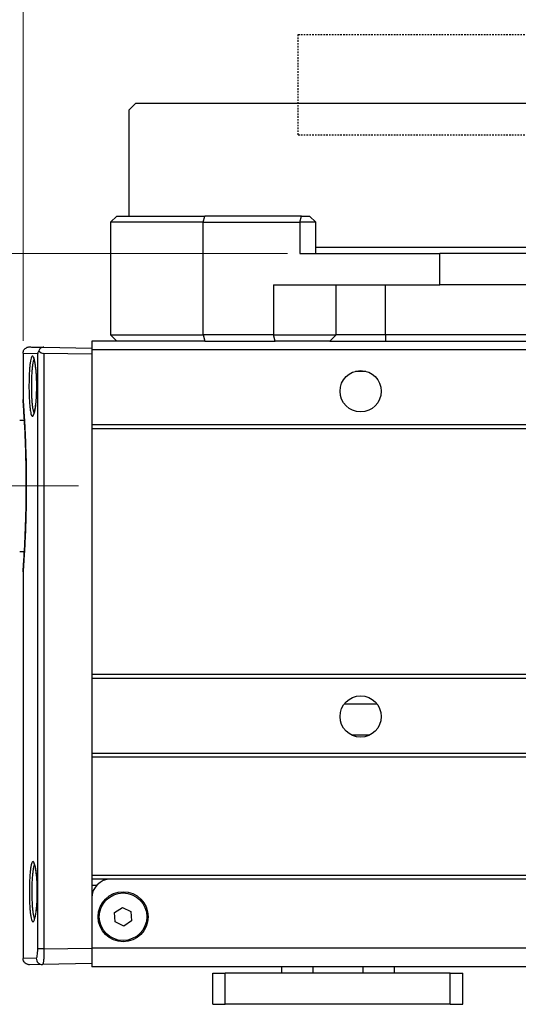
# Model space of a CAD drawing. Header units: inches. Extents: x 0 to 5655, y -2263 to 1330.
# Tile 81 of 239: x 4180 to 4220, y -1392 to -1314. Entities that reach past the tile are written whole.
import ezdxf

# ---------------------------------------------------------------- set-up
doc = ezdxf.new("R2010")
doc.units = ezdxf.units.IN
doc.header["$MEASUREMENT"] = 0
doc.linetypes.add('CENTER', pattern=[2, 1.25, -0.25, 0.25, -0.25])
doc.linetypes.add('HIDDEN', pattern=[0.375, 0.25, -0.125])
for name, color, linetype, lineweight in [('AM_5', 3, 'Continuous', 15), ('AM_7', 4, 'CENTER', 15), ('可見 (ISO)', 7, 'Continuous', 25), ('窄部可見 (ISO)', 7, 'Continuous', 25)]:
    doc.layers.add(name, color=color, linetype=linetype, lineweight=lineweight)
doc.styles.add('尺寸標註', font='romans.shx', dxfattribs={"bigfont": 'CHINESET.SHX'})
doc.dimstyles.new('CNS1$0', dxfattribs={"dimtxt": 2.5, "dimasz": 2.5, "dimexe": 1, "dimexo": 1, "dimgap": 1.5, "dimtad": 1, "dimtoh": 1, "dimdec": 1, "dimdsep": 46, "dimtxsty": '尺寸標註', "dimcen": 0, "dimclrd": 2, "dimclre": 2, "dimclrt": 1, "dimadec": 0, "dimazin": 2, "dimtp": 0.1, "dimtm": 0.1, "dimtfac": 0.71, "dimtdec": 1, "dimtmove": 0, "dimatfit": 0, "dimfxl": 0, "dimlwd": 13, "dimlwe": 13, "dimarcsym": 0})

# ---------------------------------------------------------------- blocks, each defined once
blk = doc.blocks.new('*D723')
at = {"layer": 'AM_5', "color": 2, "lineweight": 13}
for p, q in [((4180.621, -1339.209), (4180.621, -1284.746)), ((4267.868, -1339.392), (4267.868, -1284.746)), ((4183.121, -1285.746), (4265.368, -1285.746))]:
    blk.add_line(p, q, dxfattribs=at)
at = {"layer": 'AM_5', "color": 2}
for points in [[(4183.121, -1285.33), (4183.121, -1286.163), (4180.621, -1285.746)], [(4265.368, -1285.33), (4265.368, -1286.163), (4267.868, -1285.746)]]:
    blk.add_solid(points, dxfattribs=at)
at = {"layer": 'Defpoints', "color": 0}
for p in [(4267.868, -1285.746), (4180.621, -1340.209), (4267.868, -1340.392)]:
    blk.add_point(p, dxfattribs=at)
at = {"layer": 'AM_5', "color": 1, "insert": (4224.245, -1282.996), "char_height": 2.5, "attachment_point": 5, "style": '尺寸標註'}
blk.add_mtext('87.2', dxfattribs=at)
blk = doc.blocks.new('*D724')
at = {"layer": 'AM_5', "color": 2, "lineweight": 13}
for p, q in [((4150.551, -1342.096), (4150.551, -1272.246)), ((4267.868, -1339.392), (4267.868, -1272.246)), ((4265.368, -1273.246), (4153.051, -1273.246))]:
    blk.add_line(p, q, dxfattribs=at)
at = {"layer": 'AM_5', "color": 2}
for points in [[(4153.051, -1272.83), (4153.051, -1273.663), (4150.551, -1273.246)], [(4265.368, -1272.83), (4265.368, -1273.663), (4267.868, -1273.246)]]:
    blk.add_solid(points, dxfattribs=at)
at = {"layer": 'Defpoints', "color": 0}
for p in [(4150.551, -1273.246), (4267.868, -1340.392), (4150.551, -1343.096)]:
    blk.add_point(p, dxfattribs=at)
at = {"layer": 'AM_5', "color": 1, "insert": (4209.21, -1270.496), "char_height": 2.5, "attachment_point": 5, "style": '尺寸標註'}
blk.add_mtext('117.3', dxfattribs=at)
blk = doc.blocks.new('*D717')
at = {"layer": 'AM_5', "color": 2, "lineweight": 13}
for p, q in [((4201.769, -1332.246), (4137.453, -1332.246)), ((4138.453, -1334.746), (4138.453, -1348.296)), ((4144.441, -1350.796), (4137.453, -1350.796))]:
    blk.add_line(p, q, dxfattribs=at)
at = {"layer": 'AM_5', "color": 2}
for points in [[(4138.037, -1334.746), (4138.87, -1334.746), (4138.453, -1332.246)], [(4138.037, -1348.296), (4138.87, -1348.296), (4138.453, -1350.796)]]:
    blk.add_solid(points, dxfattribs=at)
at = {"layer": 'Defpoints', "color": 0}
for p in [(4202.769, -1332.246), (4138.453, -1350.796), (4145.441, -1350.796)]:
    blk.add_point(p, dxfattribs=at)
at = {"layer": 'AM_5', "color": 1, "insert": (4135.703, -1341.521), "char_height": 2.5, "attachment_point": 5, "rotation": 90, "style": '尺寸標註'}
blk.add_mtext('18.6', dxfattribs=at)

msp = doc.modelspace()

# ---------------------------------------------------------------- linework, layer by layer
at = {"color": 7, "linetype": 'HIDDEN', "ltscale": 0.5}
for p, q in [((4202.621, -1322.746), (4202.621, -1314.746)), ((4202.621, -1314.746), (4242.621, -1314.746)), ((4202.621, -1322.746), (4242.621, -1322.746))]:
    msp.add_line(p, q, dxfattribs=at)
at = {"layer": 'AM_7', "ltscale": 5}
msp.add_line((4185.061, -1350.796), (4145.441, -1350.796), dxfattribs=at)
at = {"layer": '可見 (ISO)'}
for p, q in [((4189.621, -1320.246), (4189.121, -1320.746)), ((4255.621, -1320.246), (4189.621, -1320.246)), ((4189.121, -1329.246), (4189.121, -1320.746)), ((4187.621, -1329.746), (4188.121, -1329.246)), ((4195.033, -1329.746), (4187.621, -1329.746)), ((4187.621, -1329.746), (4187.621, -1338.746)), ((4188.121, -1329.246), (4195.162, -1329.246)), ((4195.033, -1329.746), (4202.769, -1329.746)), ((4202.899, -1329.246), (4195.162, -1329.246)), ((4204.028, -1329.746), (4202.769, -1329.746)), ((4202.899, -1329.246), (4203.528, -1329.246)), ((4203.528, -1329.246), (4204.028, -1329.746)), ((4204.028, -1332.246), (4204.028, -1329.746)), ((4202.769, -1332.246), (4213.951, -1332.246)), ((4241.214, -1331.746), (4204.028, -1331.746)), ((4231.292, -1332.246), (4213.951, -1332.246)), ((4200.657, -1334.746), (4213.951, -1334.746)), ((4231.292, -1334.746), (4213.951, -1334.746)), ((4186.121, -1339.246), (4186.121, -1339.943)), ((4188.121, -1339.246), (4186.121, -1339.246)), ((4187.621, -1338.746), (4195.033, -1338.746)), ((4187.621, -1338.746), (4188.121, -1339.246)), ((4195.162, -1339.246), (4188.121, -1339.246)), ((4200.657, -1338.746), (4195.033, -1338.746)), ((4195.162, -1339.246), (4200.787, -1339.246)), ((4200.657, -1338.746), (4205.657, -1338.746)), ((4205.161, -1339.246), (4200.787, -1339.246)), ((4205.161, -1339.246), (4209.621, -1339.246)), ((4209.621, -1338.746), (4205.657, -1338.746)), ((4235.621, -1338.746), (4209.621, -1338.746)), ((4209.621, -1339.246), (4235.621, -1339.246)), ((4182.295, -1339.729), (4186.121, -1339.796)), ((4186.121, -1339.943), (4186.121, -1345.943)), ((4258.121, -1339.943), (4186.121, -1339.943)), ((4180.621, -1340.209), (4180.621, -1343.908)), ((4186.121, -1340.297), (4182.295, -1340.23)), ((4181.351, -1344.309), (4181.351, -1344.309)), ((4180.351, -1345.546), (4180.73, -1345.546)), ((4186.121, -1345.943), (4186.121, -1346.243)), ((4258.121, -1345.943), (4186.121, -1345.943)), ((4186.121, -1346.243), (4186.121, -1365.896)), ((4258.121, -1346.243), (4186.121, -1346.243)), ((4180.351, -1356.046), (4180.73, -1356.046)), ((4180.621, -1357.685), (4180.621, -1388.583)), ((4186.121, -1365.896), (4186.121, -1366.196)), ((4258.121, -1365.896), (4186.121, -1365.896)), ((4186.121, -1366.196), (4186.121, -1372.196)), ((4258.121, -1366.196), (4186.121, -1366.196)), ((4258.121, -1372.196), (4186.121, -1372.196)), ((4186.121, -1372.196), (4186.121, -1372.496)), ((4186.121, -1372.496), (4186.121, -1381.946)), ((4258.121, -1372.496), (4186.121, -1372.496)), ((4186.121, -1381.946), (4186.121, -1382.196)), ((4258.121, -1381.946), (4186.121, -1381.946)), ((4186.121, -1382.196), (4186.121, -1383.746)), ((4187.621, -1382.246), (4186.121, -1382.246)), ((4256.621, -1382.246), (4187.621, -1382.246)), ((4186.503, -1382.746), (4186.121, -1382.746)), ((4186.121, -1383.746), (4186.121, -1387.746)), ((4187.948, -1384.914), (4188.573, -1384.497)), ((4187.997, -1385.663), (4187.948, -1384.914)), ((4188.573, -1384.497), (4189.246, -1384.83)), ((4189.246, -1384.83), (4189.294, -1385.579)), ((4188.67, -1385.995), (4187.997, -1385.663)), ((4189.294, -1385.579), (4188.67, -1385.995)), ((4186.121, -1387.746), (4186.121, -1389.246)), ((4182.178, -1389.065), (4181.13, -1389.083)), ((4186.121, -1388.996), (4182.178, -1389.065)), ((4258.121, -1389.246), (4186.121, -1389.246)), ((4195.792, -1389.746), (4196.792, -1389.746)), ((4195.792, -1392.246), (4195.792, -1389.746)), ((4214.792, -1389.746), (4196.792, -1389.746)), ((4201.292, -1389.246), (4201.292, -1389.746)), ((4210.292, -1389.246), (4210.292, -1389.746)), ((4214.792, -1389.746), (4215.792, -1389.746)), ((4215.792, -1392.246), (4215.792, -1389.746)), ((4195.792, -1392.246), (4196.792, -1392.246)), ((4214.792, -1392.246), (4196.792, -1392.246)), ((4214.792, -1392.246), (4215.792, -1392.246))]:
    msp.add_line(p, q, dxfattribs=at)
for centre, radius in [((4207.621, -1343.246), 1.65), ((4207.621, -1369.246), 1.65), ((4188.621, -1385.246), 2), ((4188.621, -1385.246), 1.9)]:
    msp.add_circle(centre, radius, dxfattribs=at)
msp.add_arc((4187.621, -1383.746), 1.5, 90, 180, dxfattribs=at)
msp.add_ellipse((4182.287, -1339.729), major_axis=(0.355, -0.365), ratio=0.965693, start_param=4.546063, end_param=5.510877, dxfattribs=at)
for points, knots in [([(4180.621, -1340.209), (4180.621, -1340.155), (4180.63, -1340.101), (4180.659, -1340.015), (4180.675, -1339.981), (4180.723, -1339.902), (4180.759, -1339.86), (4180.827, -1339.803), (4180.855, -1339.785), (4180.933, -1339.743), (4180.986, -1339.725), (4181.07, -1339.711), (4181.1, -1339.709), (4181.13, -1339.709)], [0, 0, 0, 0, 0.01613781, 0.01613781, 0.02726915, 0.02726915, 0.04367767, 0.04367767, 0.05366729, 0.05366729, 0.07010255, 0.07010255, 0.07913314, 0.07913314, 0.07913314, 0.07913314]), ([(4181.881, -1340.007), (4181.858, -1340.042), (4181.839, -1340.079), (4181.813, -1340.143), (4181.805, -1340.172), (4181.796, -1340.21), (4181.795, -1340.22), (4181.793, -1340.229)], [-0.02799679, -0.02799679, -0.02799679, -0.02799679, -0.01217307, -0.01217307, 0, 0, 0.00407818, 0.00407818, 0.00407818, 0.00407818]), ([(4182.295, -1339.729), (4182.27, -1339.729), (4182.246, -1339.73), (4182.196, -1339.737), (4182.171, -1339.743), (4182.099, -1339.765), (4182.056, -1339.787), (4181.985, -1339.84), (4181.958, -1339.869), (4181.911, -1339.934), (4181.893, -1339.97), (4181.881, -1340.007)], [0.00000019, 0.00000019, 0.00000019, 0.00000019, 0.00744959, 0.00744959, 0.01529992, 0.01529992, 0.03141546, 0.03141546, 0.04634704, 0.04634704, 0.06247104, 0.06247104, 0.06247104, 0.06247104]), ([(4181.468, -1345.095), (4181.468, -1345.095), (4181.468, -1345.095), (4181.468, -1345.095), (4181.474, -1345.086), (4181.493, -1345.044), (4181.508, -1345.004), (4181.545, -1344.875), (4181.569, -1344.77), (4181.616, -1344.499), (4181.639, -1344.32), (4181.678, -1343.917), (4181.694, -1343.684), (4181.705, -1343.411), (4181.706, -1343.38), (4181.711, -1343.251), (4181.713, -1343.154), (4181.716, -1342.93), (4181.716, -1342.803), (4181.712, -1342.423), (4181.703, -1342.169), (4181.673, -1341.704), (4181.652, -1341.487), (4181.604, -1341.112), (4181.575, -1340.95), (4181.533, -1340.771), (4181.518, -1340.721), (4181.493, -1340.648), (4181.482, -1340.621), (4181.471, -1340.601), (4181.468, -1340.597), (4181.468, -1340.597)], [0.0434328, 0.0434328, 0.0434328, 0.0434328, 0.0436747, 0.0436747, 0.0695634, 0.0695634, 0.1084197, 0.1084197, 0.1676655, 0.1676655, 0.2381042, 0.2381042, 0.3127852, 0.3127852, 0.3226118, 0.3226118, 0.3521426, 0.3521426, 0.3899924, 0.3899924, 0.4663748, 0.4663748, 0.5416886, 0.5416886, 0.6171019, 0.6171019, 0.6532558, 0.6532558, 0.6863079, 0.6863079, 0.7025151, 0.7025151, 0.7025151, 0.7025151]), ([(4180.622, -1357.67), (4180.622, -1357.67), (4180.622, -1357.67), (4180.622, -1357.669), (4180.622, -1357.669), (4180.622, -1357.667), (4180.622, -1357.664), (4180.624, -1357.644), (4180.626, -1357.616), (4180.638, -1357.446), (4180.657, -1357.191), (4180.705, -1356.472), (4180.734, -1356.002), (4180.79, -1354.907), (4180.817, -1354.268), (4180.851, -1353.166), (4180.861, -1352.724), (4180.881, -1351.54), (4180.884, -1350.77), (4180.871, -1349.287), (4180.856, -1348.555), (4180.813, -1347.211), (4180.785, -1346.581), (4180.729, -1345.507), (4180.7, -1345.048), (4180.654, -1344.359), (4180.636, -1344.12), (4180.626, -1343.978), (4180.624, -1343.957), (4180.623, -1343.937), (4180.622, -1343.931), (4180.622, -1343.926), (4180.622, -1343.925), (4180.622, -1343.924), (4180.622, -1343.923), (4180.622, -1343.923), (4180.622, -1343.923), (4180.622, -1343.923), (4180.622, -1343.923), (4180.622, -1343.923), (4180.622, -1343.923), (4180.622, -1343.923), (4180.622, -1343.923), (4180.622, -1343.923), (4180.622, -1343.923), (4180.622, -1343.922), (4180.622, -1343.922), (4180.622, -1343.922), (4180.622, -1343.922), (4180.622, -1343.922), (4180.622, -1343.922), (4180.622, -1343.922), (4180.622, -1343.921), (4180.622, -1343.92), (4180.622, -1343.919), (4180.621, -1343.916), (4180.621, -1343.915), (4180.621, -1343.912), (4180.621, -1343.91), (4180.621, -1343.908)], [0.030727, 0.030727, 0.030727, 0.030727, 0.033348, 0.033348, 0.041906, 0.041906, 0.067585, 0.067585, 0.144725, 0.144725, 0.371768, 0.371768, 0.595349, 0.595349, 0.81894, 0.81894, 0.95727, 0.95727, 1.182564, 1.182564, 1.404953, 1.404953, 1.628056, 1.628056, 1.851626, 1.851626, 2.075289, 2.075289, 2.128416, 2.128416, 2.155068, 2.155068, 2.168383, 2.168383, 2.175029, 2.175029, 2.178345, 2.178345, 2.179999, 2.179999, 2.180826, 2.180826, 2.181246, 2.181246, 2.181403, 2.181403, 2.181521, 2.181521, 2.181561, 2.181561, 2.181601, 2.181601, 2.181682, 2.181682, 2.182002, 2.182002, 2.182414, 2.182414, 2.183, 2.183, 2.183, 2.183]), ([(4180.73, -1345.546), (4180.724, -1345.451), (4180.719, -1345.359), (4180.687, -1344.829), (4180.662, -1344.48), (4180.638, -1344.144), (4180.632, -1344.062), (4180.626, -1343.979), (4180.624, -1343.958), (4180.623, -1343.937), (4180.622, -1343.932), (4180.622, -1343.926), (4180.622, -1343.925), (4180.622, -1343.924), (4180.622, -1343.923), (4180.622, -1343.923), (4180.622, -1343.923), (4180.622, -1343.923), (4180.622, -1343.923), (4180.622, -1343.923)], [1.6726621, 1.6726621, 1.6726621, 1.6726621, 1.7168667, 1.7168667, 1.9404696, 1.9404696, 2.0462179, 2.0462179, 2.1001644, 2.1001644, 2.127232, 2.127232, 2.1407555, 2.1407555, 2.1475048, 2.1475048, 2.1508723, 2.1508723, 2.1524677, 2.1524677, 2.1524677, 2.1524677]), ([(4180.621, -1357.685), (4180.621, -1357.682), (4180.621, -1357.68), (4180.621, -1357.676), (4180.621, -1357.675), (4180.622, -1357.674), (4180.622, -1357.673), (4180.622, -1357.672), (4180.622, -1357.672), (4180.622, -1357.671), (4180.622, -1357.671), (4180.622, -1357.671), (4180.622, -1357.671), (4180.622, -1357.671), (4180.622, -1357.671), (4180.622, -1357.67), (4180.622, -1357.67), (4180.622, -1357.67), (4180.622, -1357.67), (4180.622, -1357.67), (4180.622, -1357.67), (4180.622, -1357.67), (4180.622, -1357.67), (4180.622, -1357.67), (4180.622, -1357.67), (4180.622, -1357.669), (4180.622, -1357.669), (4180.622, -1357.665), (4180.623, -1357.66), (4180.625, -1357.628), (4180.629, -1357.579), (4180.646, -1357.345), (4180.667, -1357.055), (4180.704, -1356.48), (4180.717, -1356.274), (4180.73, -1356.046)], [0, 0, 0, 0, 0.0007597, 0.0007597, 0.0010445, 0.0010445, 0.0012583, 0.0012583, 0.0013386, 0.0013386, 0.0013766, 0.0013766, 0.0014149, 0.0014149, 0.0014533, 0.0014533, 0.0015306, 0.0015306, 0.0018372, 0.0018372, 0.0022458, 0.0022458, 0.0034715, 0.0034715, 0.0071487, 0.0071487, 0.0181804, 0.0181804, 0.0512838, 0.0512838, 0.1508183, 0.1508183, 0.3773886, 0.3773886, 0.4825223, 0.4825223, 0.4825223, 0.4825223]), ([(4181.51, -1385.492), (4181.51, -1385.492), (4181.51, -1385.492), (4181.511, -1385.49), (4181.519, -1385.478), (4181.541, -1385.43), (4181.557, -1385.384), (4181.597, -1385.241), (4181.621, -1385.127), (4181.669, -1384.839), (4181.692, -1384.654), (4181.731, -1384.235), (4181.746, -1383.994), (4181.759, -1383.626), (4181.761, -1383.502), (4181.763, -1383.315), (4181.763, -1383.252), (4181.762, -1383), (4181.758, -1382.81), (4181.739, -1382.384), (4181.722, -1382.148), (4181.68, -1381.731), (4181.653, -1381.545), (4181.597, -1381.246), (4181.565, -1381.128), (4181.527, -1381.03), (4181.516, -1381.009), (4181.511, -1381.001), (4181.51, -1381.001), (4181.51, -1381.001)], [0.0432454, 0.0432454, 0.0432454, 0.0432454, 0.0455676, 0.0455676, 0.0731024, 0.0731024, 0.1141206, 0.1141206, 0.1751792, 0.1751792, 0.2462851, 0.2462851, 0.3221799, 0.3221799, 0.3594796, 0.3594796, 0.3782903, 0.3782903, 0.4350866, 0.4350866, 0.5110755, 0.5110755, 0.5864217, 0.5864217, 0.6609209, 0.6609209, 0.6939612, 0.6939612, 0.7016983, 0.7016983, 0.7016983, 0.7016983]), ([(4181.13, -1389.083), (4181.11, -1389.084), (4181.091, -1389.083), (4181.052, -1389.079), (4181.033, -1389.076), (4180.962, -1389.06), (4180.912, -1389.041), (4180.821, -1388.987), (4180.78, -1388.952), (4180.71, -1388.873), (4180.681, -1388.827), (4180.635, -1388.718), (4180.621, -1388.65), (4180.621, -1388.583)], [0, 0, 0, 0, 0.00589456, 0.00589456, 0.01170783, 0.01170783, 0.02752417, 0.02752417, 0.04334051, 0.04334051, 0.05915685, 0.05915685, 0.07907165, 0.07907165, 0.07907165, 0.07907165])]:
    msp.add_open_spline(points, degree=3, knots=knots, dxfattribs=at)
for points in [[(4181.13, -1339.709), (4181.13, -1339.709), (4181.523, -1339.716), (4182.295, -1339.729)], [(4180.621, -1343.908), (4180.621, -1343.908), (4180.621, -1343.908), (4180.621, -1343.908)]]:
    msp.add_open_spline(points, degree=3, dxfattribs=at)
for points, weights in [([(4207.218, -1341.646), (4207.621, -1341.646), (4208.024, -1341.646)], [2.85453941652, 2.94374377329, 2.85453941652]), ([(4208.934, -1368.246), (4207.621, -1368.246), (4206.309, -1368.246)], [2.88408998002, 4.75874846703, 2.88408998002]), ([(4208.309, -1370.746), (4207.621, -1370.746), (4206.934, -1370.746)], [1.79251403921, 1.97176544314, 1.79251403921])]:
    msp.add_rational_spline(points, weights, degree=2, dxfattribs=at)
at = {"layer": '窄部可見 (ISO)'}
for p, q in [((4195.033, -1329.746), (4195.162, -1329.246)), ((4195.033, -1338.746), (4195.033, -1329.746)), ((4202.769, -1329.746), (4202.899, -1329.246)), ((4202.769, -1329.746), (4202.769, -1332.246)), ((4213.951, -1334.746), (4213.951, -1332.246)), ((4200.657, -1334.746), (4200.657, -1338.746)), ((4205.657, -1338.746), (4205.657, -1334.746)), ((4209.621, -1338.746), (4209.621, -1334.746)), ((4195.033, -1338.746), (4195.162, -1339.246)), ((4200.787, -1339.246), (4200.657, -1338.746)), ((4205.657, -1338.746), (4205.161, -1339.246)), ((4209.621, -1338.746), (4209.621, -1339.246)), ((4180.621, -1340.209), (4181.793, -1340.229)), ((4181.793, -1387.813), (4181.793, -1340.229)), ((4182.295, -1340.23), (4182.295, -1387.813)), ((4182.295, -1387.813), (4181.793, -1387.813)), ((4182.295, -1387.813), (4186.121, -1387.746)), ((4258.121, -1387.746), (4186.121, -1387.746)), ((4181.675, -1388.565), (4180.621, -1388.583)), ((4196.792, -1392.246), (4196.792, -1389.746)), ((4203.792, -1389.246), (4203.792, -1389.746)), ((4207.792, -1389.246), (4207.792, -1389.746)), ((4214.792, -1392.246), (4214.792, -1389.746))]:
    msp.add_line(p, q, dxfattribs=at)
msp.add_ellipse((4182.169, -1388.565), major_axis=(0.009, -0.5), ratio=0.988483, start_param=4.695137, end_param=6.283185, dxfattribs=at)
for points, knots in [([(4181.71, -1343.354), (4181.704, -1343.51), (4181.697, -1343.66), (4181.678, -1343.949), (4181.666, -1344.089), (4181.638, -1344.348), (4181.623, -1344.468), (4181.59, -1344.686), (4181.571, -1344.785), (4181.514, -1345.039), (4181.473, -1345.157), (4181.411, -1345.241), (4181.39, -1345.255), (4181.35, -1345.25), (4181.33, -1345.233), (4181.292, -1345.168), (4181.274, -1345.12), (4181.239, -1344.996), (4181.224, -1344.921), (4181.194, -1344.742), (4181.18, -1344.639), (4181.156, -1344.415), (4181.145, -1344.292), (4181.127, -1344.025), (4181.119, -1343.885), (4181.107, -1343.592), (4181.103, -1343.438), (4181.097, -1343.126), (4181.095, -1342.969), (4181.096, -1342.653), (4181.098, -1342.493), (4181.105, -1342.183), (4181.11, -1342.03), (4181.123, -1341.741), (4181.131, -1341.603), (4181.15, -1341.343), (4181.162, -1341.222), (4181.187, -1341.004), (4181.2, -1340.906), (4181.231, -1340.735), (4181.247, -1340.664), (4181.282, -1340.549), (4181.301, -1340.506), (4181.339, -1340.45), (4181.359, -1340.437), (4181.4, -1340.443), (4181.421, -1340.461), (4181.482, -1340.56), (4181.524, -1340.687), (4181.58, -1340.953), (4181.598, -1341.055), (4181.63, -1341.281), (4181.645, -1341.404), (4181.671, -1341.667), (4181.683, -1341.81), (4181.701, -1342.103), (4181.707, -1342.254), (4181.716, -1342.566), (4181.718, -1342.726), (4181.718, -1343.041), (4181.715, -1343.198), (4181.71, -1343.354)], [0, 0, 0, 0, 0.00047946, 0.00047946, 0.00095892, 0.00095892, 0.00143838, 0.00143838, 0.00191784, 0.00191784, 0.00287676, 0.00287676, 0.00335622, 0.00335622, 0.00383568, 0.00383568, 0.00431514, 0.00431514, 0.0047946, 0.0047946, 0.00527406, 0.00527406, 0.00575352, 0.00575352, 0.00623298, 0.00623298, 0.00671244, 0.00671244, 0.0071919, 0.0071919, 0.00767136, 0.00767136, 0.00815082, 0.00815082, 0.00863028, 0.00863028, 0.00910974, 0.00910974, 0.0095892, 0.0095892, 0.01006866, 0.01006866, 0.01054812, 0.01054812, 0.01102758, 0.01102758, 0.01150704, 0.01150704, 0.01246596, 0.01246596, 0.01294542, 0.01294542, 0.01342488, 0.01342488, 0.01390434, 0.01390434, 0.0143838, 0.0143838, 0.01486326, 0.01486326, 0.01534272, 0.01534272, 0.01534272, 0.01534272]), ([(4181.505, -1340.683), (4181.488, -1340.708), (4181.472, -1340.745), (4181.457, -1340.792), (4181.439, -1340.844), (4181.423, -1340.909), (4181.408, -1340.988), (4181.392, -1341.066), (4181.378, -1341.156), (4181.366, -1341.256), (4181.353, -1341.356), (4181.342, -1341.467), (4181.333, -1341.586), (4181.323, -1341.705), (4181.315, -1341.831), (4181.308, -1341.964), (4181.302, -1342.096), (4181.297, -1342.236), (4181.293, -1342.379), (4181.29, -1342.521), (4181.288, -1342.667), (4181.288, -1342.812), (4181.287, -1342.957), (4181.289, -1343.101), (4181.292, -1343.244), (4181.294, -1343.387), (4181.299, -1343.528), (4181.305, -1343.662), (4181.311, -1343.796), (4181.319, -1343.925), (4181.328, -1344.047), (4181.337, -1344.17), (4181.348, -1344.282), (4181.36, -1344.386), (4181.372, -1344.489), (4181.385, -1344.583), (4181.4, -1344.665), (4181.415, -1344.747), (4181.431, -1344.816), (4181.448, -1344.873), (4181.465, -1344.93), (4181.483, -1344.975), (4181.502, -1345.005), (4181.503, -1345.006), (4181.504, -1345.008), (4181.505, -1345.009)], [0.004378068, 0.004378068, 0.004378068, 0.004378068, 0.004763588, 0.004763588, 0.004763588, 0.005196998, 0.005196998, 0.005196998, 0.005630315, 0.005630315, 0.005630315, 0.006063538, 0.006063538, 0.006063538, 0.006496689, 0.006496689, 0.006496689, 0.006929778, 0.006929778, 0.006929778, 0.007362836, 0.007362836, 0.007362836, 0.007795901, 0.007795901, 0.007795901, 0.008228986, 0.008228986, 0.008228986, 0.008662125, 0.008662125, 0.008662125, 0.009095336, 0.009095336, 0.009095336, 0.009528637, 0.009528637, 0.009528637, 0.009962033, 0.009962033, 0.009962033, 0.010395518, 0.010395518, 0.010395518, 0.010419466, 0.010419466, 0.010419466, 0.010419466]), ([(4180.621, -1343.908), (4180.621, -1343.908), (4180.621, -1343.908), (4180.621, -1343.909), (4180.621, -1343.91), (4180.622, -1343.912), (4180.622, -1343.914), (4180.623, -1343.931), (4180.627, -1343.983), (4180.633, -1344.068), (4180.634, -1344.079), (4180.635, -1344.091), (4180.636, -1344.104), (4180.636, -1344.104), (4180.636, -1344.105), (4180.636, -1344.106), (4180.638, -1344.13), (4180.64, -1344.155), (4180.642, -1344.183), (4180.645, -1344.225), (4180.648, -1344.271), (4180.651, -1344.322), (4180.655, -1344.372), (4180.659, -1344.427), (4180.663, -1344.486), (4180.665, -1344.508), (4180.666, -1344.53), (4180.668, -1344.552), (4180.679, -1344.719), (4180.692, -1344.916), (4180.706, -1345.144), (4180.708, -1345.174), (4180.71, -1345.206), (4180.712, -1345.238), (4180.718, -1345.34), (4180.724, -1345.447), (4180.731, -1345.559), (4180.733, -1345.594), (4180.735, -1345.629), (4180.737, -1345.665), (4180.743, -1345.78), (4180.75, -1345.898), (4180.756, -1346.021), (4180.758, -1346.06), (4180.76, -1346.099), (4180.762, -1346.139), (4180.771, -1346.304), (4180.779, -1346.476), (4180.787, -1346.657), (4180.794, -1346.793), (4180.8, -1346.935), (4180.806, -1347.081), (4180.807, -1347.126), (4180.809, -1347.172), (4180.811, -1347.219), (4180.824, -1347.56), (4180.836, -1347.914), (4180.847, -1348.282), (4180.848, -1348.332), (4180.849, -1348.382), (4180.851, -1348.432), (4180.855, -1348.593), (4180.859, -1348.756), (4180.862, -1348.922), (4180.863, -1348.976), (4180.864, -1349.031), (4180.865, -1349.086), (4180.868, -1349.251), (4180.871, -1349.418), (4180.873, -1349.584), (4180.874, -1349.637), (4180.875, -1349.69), (4180.875, -1349.743), (4180.88, -1350.135), (4180.882, -1350.529), (4180.881, -1350.927), (4180.881, -1350.98), (4180.881, -1351.033), (4180.881, -1351.086), (4180.88, -1351.311), (4180.879, -1351.539), (4180.876, -1351.763), (4180.874, -1351.935), (4180.872, -1352.106), (4180.869, -1352.277)], [0.03108749, 0.03108749, 0.03108749, 0.03108749, 0.03122707, 0.03122707, 0.03122707, 0.03138427, 0.03138427, 0.03138427, 0.03258477, 0.03258477, 0.03258477, 0.03274367, 0.03274367, 0.03274367, 0.03275448, 0.03275448, 0.03275448, 0.03305148, 0.03305148, 0.03305148, 0.03349697, 0.03349697, 0.03349697, 0.03394247, 0.03394247, 0.03394247, 0.0341032, 0.0341032, 0.0341032, 0.03530017, 0.03530017, 0.03530017, 0.03546193, 0.03546193, 0.03546193, 0.03597901, 0.03597901, 0.03597901, 0.03614125, 0.03614125, 0.03614125, 0.03665786, 0.03665786, 0.03665786, 0.03682037, 0.03682037, 0.03682037, 0.03749968, 0.03749968, 0.03749968, 0.03801556, 0.03801556, 0.03801556, 0.03817799, 0.03817799, 0.03817799, 0.03937326, 0.03937326, 0.03937326, 0.03953547, 0.03953547, 0.03953547, 0.04005211, 0.04005211, 0.04005211, 0.04022182, 0.04022182, 0.04022182, 0.04073096, 0.04073096, 0.04073096, 0.04089227, 0.04089227, 0.04089227, 0.04208866, 0.04208866, 0.04208866, 0.04224901, 0.04224901, 0.04224901, 0.04292632, 0.04292632, 0.04292632, 0.04344636, 0.04344636, 0.04344636, 0.04344636]), ([(4180.869, -1352.277), (4180.869, -1352.326), (4180.868, -1352.376), (4180.867, -1352.425), (4180.86, -1352.817), (4180.85, -1353.198), (4180.839, -1353.567), (4180.838, -1353.611), (4180.837, -1353.655), (4180.835, -1353.698), (4180.823, -1354.068), (4180.81, -1354.416), (4180.796, -1354.744), (4180.794, -1354.783), (4180.792, -1354.822), (4180.791, -1354.86), (4180.784, -1355.003), (4180.778, -1355.142), (4180.771, -1355.277), (4180.769, -1355.313), (4180.768, -1355.349), (4180.766, -1355.384), (4180.759, -1355.517), (4180.752, -1355.647), (4180.746, -1355.77), (4180.744, -1355.803), (4180.742, -1355.836), (4180.74, -1355.868), (4180.725, -1356.141), (4180.71, -1356.386), (4180.696, -1356.602), (4180.695, -1356.628), (4180.693, -1356.653), (4180.692, -1356.678), (4180.691, -1356.682), (4180.691, -1356.687), (4180.691, -1356.691), (4180.687, -1356.742), (4180.684, -1356.791), (4180.681, -1356.839), (4180.676, -1356.91), (4180.672, -1356.977), (4180.668, -1357.04), (4180.663, -1357.103), (4180.659, -1357.161), (4180.655, -1357.215), (4180.654, -1357.232), (4180.653, -1357.249), (4180.652, -1357.266), (4180.642, -1357.403), (4180.634, -1357.508), (4180.629, -1357.578), (4180.629, -1357.587), (4180.628, -1357.595), (4180.627, -1357.603), (4180.625, -1357.63), (4180.624, -1357.651), (4180.623, -1357.664), (4180.622, -1357.668), (4180.622, -1357.671), (4180.622, -1357.674), (4180.621, -1357.681), (4180.621, -1357.685), (4180.621, -1357.685)], [0, 0, 0, 0, 0.000152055, 0.000152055, 0.000152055, 0.001357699, 0.001357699, 0.001357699, 0.00150103, 0.00150103, 0.00150103, 0.002715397, 0.002715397, 0.002715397, 0.002858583, 0.002858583, 0.002858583, 0.003394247, 0.003394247, 0.003394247, 0.003537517, 0.003537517, 0.003537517, 0.004073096, 0.004073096, 0.004073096, 0.004216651, 0.004216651, 0.004216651, 0.005430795, 0.005430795, 0.005430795, 0.005575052, 0.005575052, 0.005575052, 0.005600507, 0.005600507, 0.005600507, 0.005897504, 0.005897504, 0.005897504, 0.006342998, 0.006342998, 0.006342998, 0.006788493, 0.006788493, 0.006788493, 0.00693433, 0.00693433, 0.00693433, 0.008146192, 0.008146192, 0.008146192, 0.008293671, 0.008293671, 0.008293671, 0.008825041, 0.008825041, 0.008825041, 0.008973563, 0.008973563, 0.008973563, 0.009360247, 0.009360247, 0.009360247, 0.009360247]), ([(4181.757, -1383.754), (4181.751, -1383.91), (4181.744, -1384.06), (4181.724, -1384.348), (4181.712, -1384.488), (4181.684, -1384.747), (4181.668, -1384.867), (4181.634, -1385.085), (4181.615, -1385.184), (4181.557, -1385.438), (4181.514, -1385.556), (4181.451, -1385.64), (4181.43, -1385.653), (4181.388, -1385.649), (4181.368, -1385.632), (4181.329, -1385.567), (4181.31, -1385.519), (4181.275, -1385.395), (4181.259, -1385.32), (4181.228, -1385.142), (4181.214, -1385.039), (4181.189, -1384.814), (4181.178, -1384.692), (4181.159, -1384.425), (4181.151, -1384.284), (4181.139, -1383.992), (4181.134, -1383.838), (4181.128, -1383.526), (4181.127, -1383.369), (4181.127, -1383.054), (4181.129, -1382.894), (4181.136, -1382.583), (4181.141, -1382.43), (4181.155, -1382.141), (4181.163, -1382.004), (4181.183, -1381.744), (4181.195, -1381.622), (4181.221, -1381.405), (4181.235, -1381.307), (4181.267, -1381.136), (4181.283, -1381.065), (4181.319, -1380.95), (4181.338, -1380.907), (4181.378, -1380.851), (4181.398, -1380.839), (4181.44, -1380.844), (4181.461, -1380.862), (4181.524, -1380.961), (4181.567, -1381.088), (4181.643, -1381.442), (4181.678, -1381.673), (4181.717, -1382.068), (4181.729, -1382.21), (4181.747, -1382.503), (4181.754, -1382.655), (4181.764, -1382.966), (4181.766, -1383.126), (4181.765, -1383.441), (4181.762, -1383.598), (4181.757, -1383.754)], [0, 0, 0, 0, 0.00047929, 0.00047929, 0.00095859, 0.00095859, 0.00143788, 0.00143788, 0.00191718, 0.00191718, 0.00287577, 0.00287577, 0.00335506, 0.00335506, 0.00383435, 0.00383435, 0.00431365, 0.00431365, 0.00479294, 0.00479294, 0.00527224, 0.00527224, 0.00575153, 0.00575153, 0.00623083, 0.00623083, 0.00671012, 0.00671012, 0.00718941, 0.00718941, 0.00766871, 0.00766871, 0.008148, 0.008148, 0.0086273, 0.0086273, 0.00910659, 0.00910659, 0.00958589, 0.00958589, 0.01006518, 0.01006518, 0.01054447, 0.01054447, 0.01102377, 0.01102377, 0.01150306, 0.01150306, 0.01246165, 0.01246165, 0.01342024, 0.01342024, 0.01389953, 0.01389953, 0.01437883, 0.01437883, 0.01485812, 0.01485812, 0.01533742, 0.01533742, 0.01533742, 0.01533742]), ([(4181.546, -1381.08), (4181.528, -1381.106), (4181.51, -1381.144), (4181.493, -1381.193), (4181.475, -1381.245), (4181.458, -1381.31), (4181.443, -1381.389), (4181.427, -1381.467), (4181.412, -1381.557), (4181.4, -1381.656), (4181.387, -1381.756), (4181.375, -1381.867), (4181.365, -1381.986), (4181.355, -1382.106), (4181.347, -1382.231), (4181.34, -1382.364), (4181.333, -1382.496), (4181.328, -1382.636), (4181.325, -1382.779), (4181.321, -1382.921), (4181.319, -1383.067), (4181.319, -1383.212), (4181.319, -1383.357), (4181.32, -1383.501), (4181.323, -1383.644), (4181.326, -1383.786), (4181.331, -1383.927), (4181.337, -1384.061), (4181.343, -1384.195), (4181.351, -1384.324), (4181.36, -1384.447), (4181.37, -1384.569), (4181.381, -1384.682), (4181.393, -1384.785), (4181.406, -1384.888), (4181.42, -1384.982), (4181.435, -1385.064), (4181.45, -1385.146), (4181.466, -1385.215), (4181.484, -1385.272), (4181.501, -1385.329), (4181.52, -1385.373), (4181.54, -1385.403), (4181.542, -1385.406), (4181.544, -1385.409), (4181.546, -1385.412)], [0.004354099, 0.004354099, 0.004354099, 0.004354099, 0.004761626, 0.004761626, 0.004761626, 0.005194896, 0.005194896, 0.005194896, 0.005628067, 0.005628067, 0.005628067, 0.006061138, 0.006061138, 0.006061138, 0.006494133, 0.006494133, 0.006494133, 0.00692706, 0.00692706, 0.00692706, 0.007359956, 0.007359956, 0.007359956, 0.007792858, 0.007792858, 0.007792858, 0.008225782, 0.008225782, 0.008225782, 0.008658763, 0.008658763, 0.008658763, 0.009091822, 0.009091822, 0.009091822, 0.009524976, 0.009524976, 0.009524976, 0.009958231, 0.009958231, 0.009958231, 0.010391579, 0.010391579, 0.010391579, 0.010438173, 0.010438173, 0.010438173, 0.010438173]), ([(4181.675, -1388.565), (4181.69, -1388.565), (4181.705, -1388.545), (4181.719, -1388.508), (4181.733, -1388.471), (4181.746, -1388.415), (4181.757, -1388.346), (4181.779, -1388.208), (4181.793, -1388.013), (4181.793, -1387.813)], [0, 0, 0, 0, 0.000295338, 0.000295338, 0.000295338, 0.000590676, 0.000590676, 0.000590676, 0.001181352, 0.001181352, 0.001181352, 0.001181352]), ([(4182.295, -1387.813), (4182.296, -1387.979), (4182.294, -1388.143), (4182.283, -1388.444), (4182.275, -1388.583), (4182.258, -1388.756), (4182.252, -1388.809), (4182.239, -1388.9), (4182.232, -1388.938), (4182.21, -1389.032), (4182.194, -1389.065), (4182.178, -1389.065)], [0, 0, 0, 0, 0.000493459, 0.000493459, 0.000986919, 0.000986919, 0.001233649, 0.001233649, 0.001480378, 0.001480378, 0.001973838, 0.001973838, 0.001973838, 0.001973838])]:
    msp.add_open_spline(points, degree=3, knots=knots, dxfattribs=at)
for points, weights in [([(4181.71, -1343.354), (4181.707, -1343.351), (4181.707, -1343.348)], [0.999999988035, 0.965709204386, 0.938437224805]), ([(4180.869, -1352.273), (4180.869, -1352.275), (4180.869, -1352.277)], [0.970059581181, 0.984213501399, 0.999994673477]), ([(4181.757, -1383.754), (4181.754, -1383.751), (4181.754, -1383.747)], [0.999999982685, 0.964923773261, 0.937165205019])]:
    msp.add_rational_spline(points, weights, degree=2, dxfattribs=at)

# ---------------------------------------------------------------- dimensions: what is measured, and where the dimension line sits
at = {"layer": 'AM_5'}
for base, p1, p2, picture, middle in [((4150.551, -1273.246), (4267.868, -1340.392), (4150.551, -1343.096), '*D724', (4209.21, -1270.496)), ((4267.868, -1285.746), (4180.621, -1340.209), (4267.868, -1340.392), '*D723', (4224.245, -1282.996))]:
    dim = msp.add_linear_dim(base=base, p1=p1, p2=p2, dimstyle='CNS1$0', override={"dimfxl": 4, "dimarcsym": 1}, dxfattribs=at)
    dim.commit()
    dim.dimension.update_dxf_attribs({"geometry": picture, "text_midpoint": middle})
dim = msp.add_linear_dim(base=(4138.453376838, -1350.796271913), p1=(4202.769387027, -1332.246271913), p2=(4145.441224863, -1350.796271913), angle=90, dimstyle='CNS1$0', override={"dimfxl": 4, "dimarcsym": 1}, dxfattribs=at)
dim.commit()
dim.dimension.update_dxf_attribs({"geometry": '*D717', "text_midpoint": (4135.703376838, -1341.521271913)})

doc.saveas('drawing.dxf')
